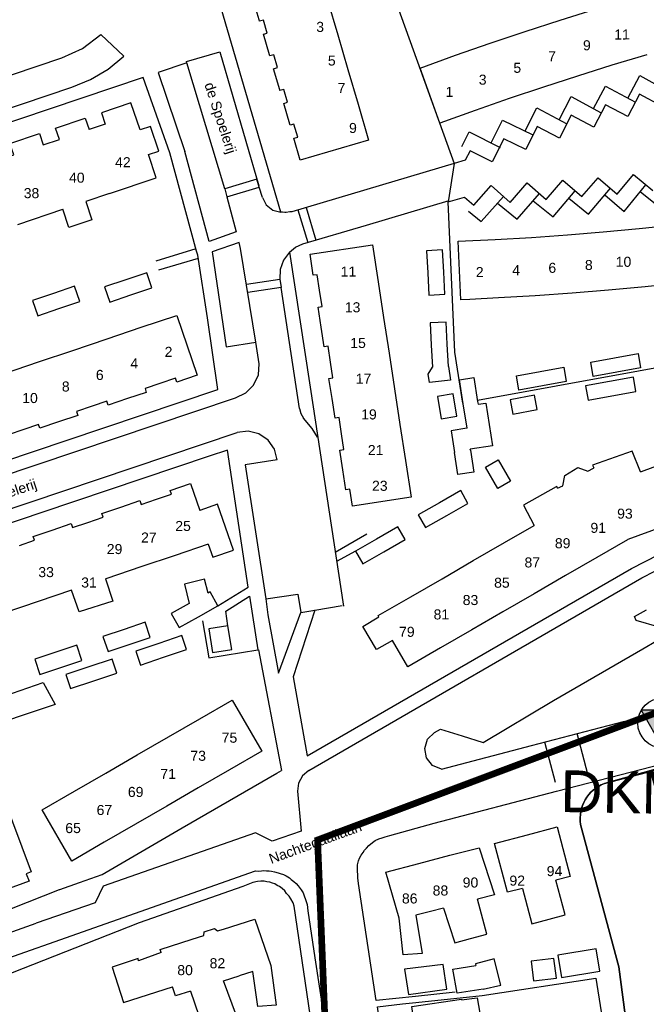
# Model space of a CAD drawing. Extents: x 158343 to 162498, y 431347 to 434500.
# Tile 33 of 248: x 158858 to 158952, y 433575 to 433722. Entities that reach past the tile are written whole.
import ezdxf

# ---------------------------------------------------------------- set-up
doc = ezdxf.new("R2010")
doc.units = 0
doc.header["$LTSCALE"] = 10
doc.header["$MEASUREMENT"] = 0
for name, color, linetype in [('44_plafonds', 8, 'CONTINUOUS'), ('47_binneninrichting', 8, 'CONTINUOUS'), ('bestaand 006m', 8, 'CONTINUOUS'), ('HUISNUM', 7, 'CONTINUOUS'), ('nieuw006m', 8, 'CONTINUOUS'), ('SONDERING-2', 7, 'CONTINUOUS'), ('STRNM', 7, 'CONTINUOUS')]:
    doc.layers.add(name, color=color, linetype=linetype)
doc.layers.add('MEET', color=6, linetype='CONTINUOUS', plot=False)
doc.styles.add('Style-STANDARD', font='arial.ttf')
doc.styles.add('TXT_Copier', font='arial.ttf')

# ---------------------------------------------------------------- blocks, each defined once
blk = doc.blocks.new('SON-2')
at = {"layer": 'SONDERING-2', "transparency": 33554687}
h = blk.add_hatch(color=256, dxfattribs=at)
h.dxf.hatch_style = 1
h.paths.add_polyline_path([(0.004, -1.5), (1.287, 0.77), (-1.292, 0.763)])
at = {"layer": 'SONDERING-2'}
blk.add_lwpolyline([(0.004, -1.5), (1.287, 0.77), (-1.292, 0.763), (0.004, -1.5)], dxfattribs=at)
blk.add_circle((0, 0), 1.5, dxfattribs=at)
at = {"layer": 'SONDERING-2', "style": 'TXT_Copier'}
blk.add_attdef('BNO', (-1.135, 2.408), '', height=2.5, rotation=359.03579, dxfattribs=at)

msp = doc.modelspace()

# ---------------------------------------------------------------- linework, layer by layer
at = {"layer": '44_plafonds', "flags": 128}
for points in [[(158893.69, 433722.06), (158892.79, 433725.13), (158893.37, 433725.3), (158892.76, 433727.4)], [(158903.89, 433725.08), (158905.42, 433719.85)], [(158938.64, 433722.03), (158943.88, 433723.66)], [(158895.22, 433716.86), (158894.31, 433719.94), (158894.89, 433720.11), (158894.32, 433722.04), (158893.75, 433721.87), (158893.69, 433722.06)], [(158933.42, 433720.33), (158938.64, 433722.03)], [(158928.2, 433718.58), (158933.42, 433720.33)], [(158905.42, 433719.85), (158906.94, 433714.64)], [(158923.02, 433716.78), (158928.2, 433718.58)], [(158896.75, 433711.63), (158895.84, 433714.77), (158896.42, 433714.94), (158895.85, 433716.86), (158895.27, 433716.69), (158895.22, 433716.86)], [(158925.94, 433708.52), (158920.68, 433706.65), (158917.71, 433714.86), (158923.02, 433716.78)], [(158951.6, 433716.84), (158946.39, 433715.29)], [(158906.94, 433714.64), (158908.45, 433709.49)], [(158946.39, 433715.29), (158941.26, 433713.67)], [(158941.26, 433713.67), (158936.14, 433712.03)], [(158898.25, 433706.5), (158897.35, 433709.59), (158897.93, 433709.76), (158897.36, 433711.68), (158896.78, 433711.51), (158896.75, 433711.63)], [(158936.14, 433712.03), (158931.05, 433710.31)], [(158871.31, 433696.12), (158878.31, 433698.49), (158877.14, 433701.95), (158878.7, 433702.47), (158877.45, 433706.16), (158875.89, 433705.64), (158874.52, 433709.7), (158870.11, 433708.2), (158870.68, 433706.5), (158868.27, 433705.68)], [(158931.05, 433710.31), (158925.94, 433708.52)], [(158908.45, 433709.49), (158910.02, 433704.11), (158899.82, 433701.12), (158898.86, 433704.39), (158899.45, 433704.56), (158898.88, 433706.49), (158898.3, 433706.32), (158898.25, 433706.5)], [(158861.43, 433703.39), (158863.85, 433704.2), (158863.28, 433705.9), (158867.69, 433707.39), (158868.27, 433705.68)], [(158854.61, 433701.07), (158857.03, 433701.89), (158856.45, 433703.59), (158860.85, 433705.09), (158861.43, 433703.39)], [(158871.31, 433696.12), (158867.78, 433694.92), (158868.7, 433692.2), (158865.25, 433691.03), (158864.33, 433693.76)], [(158857.65, 433691.5), (158864.33, 433693.76)], [(158945.07, 433690.39), (158950.44, 433690.9)], [(158950.44, 433690.9), (158955.84, 433691.46)], [(158929.43, 433680.53), (158925.14, 433680.3), (158923.82, 433680.24), (158923.39, 433688.98), (158928.94, 433689.25)], [(158928.94, 433689.25), (158934.35, 433689.56)], [(158934.35, 433689.56), (158939.76, 433689.96)], [(158939.76, 433689.96), (158945.07, 433690.39)], [(158902.72, 433681.66), (158902.36, 433683.99), (158901.77, 433683.9), (158901.28, 433687.04), (158910.62, 433688.47), (158911.46, 433682.94)], [(158921.25, 433684.38), (158921.08, 433687.7), (158918.7, 433687.57), (158918.86, 433684.26)], [(158873.74, 433683.24), (158870.59, 433682.19), (158871.35, 433679.91), (158874.5, 433680.96)], [(158874.5, 433680.96), (158877.65, 433682.01), (158876.89, 433684.28), (158873.74, 433683.24)], [(158918.86, 433684.26), (158919.02, 433680.94), (158921.42, 433681.07), (158921.25, 433684.38)], [(158863.75, 433678.93), (158866.89, 433679.99), (158866.12, 433682.27), (158862.98, 433681.2)], [(158911.46, 433682.94), (158912.27, 433677.6)], [(158951.35, 433682.19), (158945.85, 433681.66)], [(158954.61, 433682.53), (158951.35, 433682.19)], [(158862.98, 433681.2), (158859.83, 433680.14), (158860.6, 433677.86), (158863.75, 433678.93)], [(158902.95, 433676.17), (158902.49, 433679.15), (158903.09, 433679.24), (158902.72, 433681.66)], [(158934.91, 433680.83), (158929.43, 433680.53)], [(158940.42, 433681.23), (158934.91, 433680.83)], [(158945.85, 433681.66), (158940.42, 433681.23)], [(158876.08, 433676.13), (158881.39, 433677.91), (158884.4, 433668.96), (158881.37, 433667.94), (158881.18, 433668.51), (158878.86, 433667.73)], [(158912.27, 433677.6), (158913.09, 433672.26)], [(158870.97, 433674.4), (158876.08, 433676.13)], [(158904.35, 433670.91), (158903.99, 433673.3), (158903.39, 433673.22), (158902.95, 433676.17)], [(158921.79, 433673.59), (158921.61, 433676.92), (158919.21, 433676.78), (158919.4, 433673.47)], [(158865.85, 433672.68), (158870.97, 433674.4)], [(158919.4, 433673.47), (158919.58, 433670.15)], [(158921.98, 433670.29), (158921.79, 433673.59)], [(158860.73, 433670.95), (158865.85, 433672.68)], [(158913.09, 433672.26), (158913.9, 433666.92)], [(158947.11, 433669.41), (158943.59, 433668.77), (158943.24, 433670.92), (158946.75, 433671.56)], [(158946.75, 433671.56), (158950.32, 433672.21), (158950.67, 433670.06), (158947.11, 433669.41)], [(158855.62, 433669.22), (158860.73, 433670.95)], [(158904.57, 433665.47), (158904.11, 433668.47), (158904.7, 433668.56), (158904.35, 433670.91)], [(158921.98, 433670.29), (158922.29, 433668.21), (158919.13, 433667.88), (158918.93, 433669.15), (158919.58, 433670.15)], [(158935.64, 433669.53), (158939.2, 433670.18), (158939.55, 433668.03), (158936, 433667.38)], [(158924.17, 433664.7), (158923.59, 433668.26), (158925.74, 433668.61), (158926.32, 433665.05)], [(158936, 433667.38), (158932.47, 433666.74), (158932.12, 433668.89), (158935.64, 433669.53)], [(158946.39, 433665.87), (158949.97, 433666.52), (158949.58, 433668.68), (158946.04, 433668.04)], [(158878.86, 433667.73), (158876.63, 433666.98), (158876.82, 433666.41), (158874.03, 433665.47)], [(158946.04, 433668.04), (158942.42, 433667.38), (158942.81, 433665.22), (158946.39, 433665.87)], [(158913.9, 433666.92), (158914.71, 433661.58)], [(158922.65, 433666.18), (158920.31, 433665.77), (158920.88, 433662.45), (158923.23, 433662.85), (158922.65, 433666.18)], [(158931.17, 433665.3), (158931.58, 433663.14), (158935.2, 433663.82), (158934.79, 433665.98), (158931.18, 433665.3)], [(158868.75, 433664.33), (158866.4, 433663.54), (158866.59, 433662.96), (158863.69, 433661.98)], [(158874.03, 433665.47), (158871.14, 433664.5), (158870.94, 433665.07), (158868.75, 433664.33)], [(158905.97, 433660.22), (158905.61, 433662.64), (158905.02, 433662.55), (158904.57, 433665.47)], [(158924.76, 433661.05), (158924.17, 433664.7)], [(158926.32, 433665.05), (158926.38, 433664.64), (158927.54, 433664.78), (158928.52, 433658.4), (158925.22, 433657.92)], [(158863.69, 433661.98), (158860.9, 433661.04), (158860.72, 433661.6), (158858.51, 433660.86)], [(158914.71, 433661.58), (158915.53, 433656.24)], [(158858.51, 433660.86), (158856.17, 433660.08), (158856.36, 433659.49), (158853.55, 433658.56)], [(158906.18, 433654.81), (158905.73, 433657.79), (158906.32, 433657.88), (158905.97, 433660.22)], [(158924.7, 433661.04), (158922.37, 433660.68), (158922.87, 433657.4)], [(158924.76, 433661.05), (158924.7, 433661.04)], [(158925.25, 433657.76), (158925.74, 433654.48), (158923.37, 433654.12), (158922.87, 433657.4)], [(158925.25, 433657.76), (158925.22, 433657.92)], [(158950.67, 433654.54), (158949.39, 433657.62), (158943.48, 433655.54), (158943.67, 433655.12)], [(158950.78, 433654.59), (158956.6, 433656.73)], [(158915.53, 433656.24), (158916.37, 433650.72), (158907.61, 433649.38), (158907.23, 433651.94), (158906.63, 433651.85), (158906.18, 433654.81)], [(158927.49, 433655.24), (158929.4, 433656.34), (158931.25, 433653.14), (158929.35, 433652.04), (158927.49, 433655.24)], [(158938.25, 433652.11), (158939.06, 433652.45), (158939.34, 433653.97), (158941.31, 433655.16), (158942.76, 433654.64), (158943.62, 433655.09)], [(158943.62, 433655.09), (158943.67, 433655.12)], [(158950.67, 433654.54), (158950.78, 433654.59)], [(158878.33, 433650.43), (158880.6, 433651.2), (158880.41, 433651.76), (158883.43, 433652.79), (158884.8, 433648.74)], [(158938.04, 433652.29), (158933.18, 433649.55), (158934.77, 433646.53)], [(158938.25, 433652.11), (158938.13, 433652.34), (158938.04, 433652.29)], [(158921.71, 433648.01), (158924.87, 433649.81), (158923.79, 433651.72), (158920.62, 433649.92)], [(158873, 433649.27), (158875.86, 433650.23), (158876.05, 433649.66), (158878.33, 433650.43)], [(158886.08, 433643.71), (158886.74, 433641.79), (158889.86, 433642.8), (158887.48, 433649.68), (158884.8, 433648.74)], [(158920.62, 433649.92), (158917.46, 433648.12), (158918.55, 433646.21), (158921.71, 433648.01)], [(158868.07, 433646.97), (158870.37, 433647.74), (158870.18, 433648.31), (158873, 433649.27)], [(158862.77, 433645.82), (158865.62, 433646.79), (158865.82, 433646.22), (158868.07, 433646.97)], [(158930.35, 433643.97), (158934.77, 433646.53)], [(158857.87, 433643.54), (158860.13, 433644.3), (158859.94, 433644.86), (158862.77, 433645.82)], [(158912.33, 433642.59), (158915.48, 433644.41), (158914.38, 433646.31), (158911.23, 433644.48)], [(158953.81, 433646.25), (158948.74, 433644.4), (158948.69, 433644.36)], [(158886.08, 433643.71), (158881.14, 433642.05)], [(158911.23, 433644.48), (158908.09, 433642.66), (158909.18, 433640.77), (158912.33, 433642.59)], [(158925.67, 433641.26), (158930.35, 433643.97)], [(158948.69, 433644.36), (158944.15, 433641.73)], [(158881.14, 433642.05), (158876.03, 433640.32)], [(158921, 433638.56), (158925.67, 433641.26)], [(158944.15, 433641.73), (158939.45, 433639.02)], [(158876.03, 433640.32), (158870.91, 433638.6)], [(158870.71, 433638.53), (158871.8, 433635.21), (158866.77, 433633.61), (158865.64, 433636.82)], [(158870.91, 433638.6), (158870.71, 433638.53)], [(158886.04, 433636.42), (158885.51, 433638.49), (158882.52, 433637.72), (158883.25, 433634.86)], [(158916.32, 433635.85), (158921, 433638.56)], [(158939.45, 433639.02), (158934.78, 433636.32)], [(158865.64, 433636.82), (158860.67, 433635.15)], [(158884.63, 433632.88), (158887.53, 433634.5), (158886.35, 433636.6), (158886.04, 433636.42)], [(158934.78, 433636.32), (158930.09, 433633.6)], [(158860.67, 433635.15), (158855.56, 433633.42)], [(158883.25, 433634.86), (158880.56, 433633.35), (158881.73, 433631.26), (158884.63, 433632.88)], [(158911.58, 433632.87), (158911.48, 433633.04), (158916.32, 433635.85)], [(158930.09, 433633.6), (158925.43, 433630.91)], [(158874.26, 433628.72), (158877.41, 433629.77), (158876.65, 433632.05), (158873.5, 433630.99)], [(158913.62, 433629.33), (158911.21, 433627.98), (158909.16, 433631.43), (158911.58, 433632.87)], [(158873.5, 433630.99), (158870.35, 433629.94), (158871.11, 433627.66), (158874.26, 433628.72)], [(158886.73, 433627.53), (158889.59, 433628), (158889.01, 433631.53), (158886.15, 433631.06), (158886.73, 433627.53)], [(158925.43, 433630.91), (158920.76, 433628.21)], [(158878.7, 433628.89), (158875.26, 433627.73), (158875.96, 433625.65), (158879.41, 433626.82)], [(158879.41, 433626.82), (158882.85, 433627.98), (158882.15, 433630.05), (158878.7, 433628.89)], [(158920.76, 433628.21), (158915.9, 433625.39), (158913.62, 433629.33)], [(158863.3, 433627.57), (158860.15, 433626.52), (158860.91, 433624.24), (158864.06, 433625.29)], [(158864.06, 433625.29), (158867.21, 433626.34), (158866.45, 433628.62), (158863.3, 433627.57)], [(158868.96, 433623.3), (158872.41, 433624.45), (158871.71, 433626.53), (158868.26, 433625.38)], [(158868.26, 433625.38), (158864.81, 433624.23), (158865.51, 433622.15), (158868.96, 433623.3)], [(158856.81, 433621.47), (158861.4, 433623.06), (158863.22, 433619.78), (158857.96, 433618.01)], [(158857.96, 433618.01), (158854.58, 433616.86), (158853.23, 433620.22), (158856.81, 433621.47)], [(158884.81, 433617.62), (158889.65, 433620.42), (158894.07, 433612.76), (158889.27, 433609.99)], [(158880.13, 433614.91), (158884.81, 433617.62)], [(158875.45, 433612.21), (158880.13, 433614.91)], [(158870.78, 433609.51), (158875.45, 433612.21)], [(158889.27, 433609.99), (158884.57, 433607.28)], [(158866.11, 433606.82), (158870.78, 433609.51)], [(158848.55, 433605.39), (158849.09, 433606.47), (158851.89, 433607.53), (158853.44, 433607.03), (158854.3, 433605.56), (158855.44, 433605.98), (158859.6, 433594.74), (158858.89, 433594.47), (158859.32, 433593.33), (158855.96, 433592.1), (158855.55, 433593.23), (158854.85, 433592.97), (158854.66, 433593.48), (158851.46, 433592.32), (158847.49, 433603.01), (158849.2, 433603.65), (158848.55, 433605.39)], [(158870.55, 433599.17), (158865.7, 433596.36), (158861.28, 433604.02), (158866.11, 433606.82)], [(158884.57, 433607.28), (158879.89, 433604.57)], [(158879.89, 433604.57), (158875.21, 433601.86)], [(158875.21, 433601.86), (158870.55, 433599.17)], [(158933.75, 433600.27), (158938.18, 433601.45), (158940.15, 433594.03), (158938, 433593.5)], [(158933.04, 433592.28), (158930.77, 433591.72), (158928.84, 433598.96), (158933.75, 433600.27)], [(158922.18, 433597.22), (158926.55, 433598.36), (158928.83, 433591.29), (158926.31, 433590.65)], [(158917.53, 433596), (158922.18, 433597.22)], [(158919.28, 433588.84), (158917.1, 433588.28), (158918.03, 433582.55), (158915.21, 433582.34), (158914.58, 433587.82), (158912.62, 433594.72), (158917.53, 433596)], [(158937, 433587.68), (158939.38, 433588.31), (158938, 433593.5)], [(158933.04, 433592.28), (158934.44, 433587), (158937, 433587.68)], [(158925.25, 433584.78), (158927.69, 433585.43), (158926.31, 433590.65)], [(158921.21, 433589.34), (158919.28, 433588.84)], [(158921.21, 433589.34), (158922.9, 433584.15), (158925.25, 433584.78)], [(158888.36, 433586.2), (158893.02, 433587.69), (158895.43, 433580.73), (158896.2, 433574.8), (158893.5, 433574.61), (158892.72, 433579.87), (158890.69, 433579.22)], [(158885.41, 433585.25), (158885.48, 433585.76), (158887, 433586.27), (158887.48, 433585.91)], [(158887.48, 433585.91), (158888.36, 433586.2)], [(158879.04, 433582.69), (158878.88, 433583.16), (158883.69, 433584.7)], [(158883.69, 433584.7), (158885.41, 433585.25)], [(158944.04, 433583.25), (158938.28, 433582.3), (158938.83, 433578.97), (158944.59, 433579.92), (158944.04, 433583.25)], [(158879.04, 433582.69), (158875.68, 433581.46), (158875.61, 433581.8), (158871.72, 433580.51), (158873.44, 433575.21), (158880.73, 433577.58)], [(158927.13, 433577.19), (158929.8, 433577.82), (158928.81, 433581.75), (158925.99, 433581), (158926.07, 433580.75)], [(158934.3, 433581.38), (158934.68, 433578.45), (158938.1, 433578.88), (158937.72, 433581.82), (158934.3, 433581.38)], [(158921.73, 433577.22), (158921.16, 433580.91), (158915.4, 433580.19), (158915.97, 433576.44), (158921.73, 433577.22)], [(158927.13, 433577.19), (158923.24, 433576.62), (158922.59, 433580.19), (158926.07, 433580.75)], [(158888.37, 433578.48), (158890.69, 433579.22)], [(158883.44, 433576.92), (158881.18, 433576.2), (158880.73, 433577.58)], [(158887.82, 433572.32), (158890.29, 433573.23), (158888.37, 433578.48)], [(158883.44, 433576.92), (158885.3, 433571.39), (158887.82, 433572.32)], [(158923.91, 433575.61), (158926.27, 433575.93), (158926.64, 433573.65)], [(158917.2, 433569.71), (158916.48, 433574.64), (158923.89, 433575.73), (158923.91, 433575.61)]]:
    msp.add_lwpolyline(points, dxfattribs=at)
at = {"layer": '47_binneninrichting', "flags": 128}
for points in [[(158922.83, 433700.63), (158898.54, 433693.4), (158898.24, 433693.37), (158897.72, 433693.3), (158897.53, 433693.31), (158897.18, 433693.33), (158896.91, 433693.36), (158880.02, 433751.12)], [(158913.87, 433725.53), (158922.83, 433700.63)], [(158864.19, 433716.42), (158867.29, 433717.82), (158870.02, 433719.87)], [(158870.02, 433719.87), (158873.46, 433716.65)], [(158882.83, 433715.83), (158887.79, 433717.29)], [(158887.79, 433717.29), (158893.65, 433697.27)], [(158819.62, 433701.37), (158864.19, 433716.42)], [(158865.7, 433712.03), (158868.51, 433713.17), (158871.12, 433714.72), (158873.46, 433716.65)], [(158882.89, 433715.65), (158878.59, 433714.2), (158882.6, 433702.4)], [(158888.54, 433696.84), (158882.89, 433715.65), (158882.83, 433715.83)], [(158884.31, 433687.53), (158880.35, 433702.2), (158876.36, 433713.47), (158816.15, 433693.19), (158816.55, 433692.01)], [(158948.77, 433710.37), (158950.53, 433713.74), (158955.01, 433711.29)], [(158821.13, 433696.96), (158865.7, 433712.03)], [(158943.61, 433708.82), (158945.43, 433712.18), (158949.88, 433709.77)], [(158953.86, 433709.16), (158950.51, 433710.96), (158948.74, 433707.63), (158945.43, 433709.39), (158943.67, 433706.02), (158940.3, 433707.81), (158938.54, 433704.39), (158935.19, 433706.12), (158933.54, 433702.7), (158930.21, 433704.3), (158928.49, 433700.87), (158925.21, 433702.52), (158924.46, 433701.1), (158922.83, 433700.63)], [(158938.52, 433707.15), (158940.31, 433710.6), (158944.78, 433708.16)], [(158933.43, 433705.47), (158935.16, 433708.93), (158939.65, 433706.55)], [(158928.33, 433703.69), (158930.04, 433707.08), (158934.59, 433704.9)], [(158923.97, 433703.13), (158925.06, 433705.35), (158929.67, 433703)], [(158886.2, 433688.97), (158882.6, 433702.4)], [(158922.83, 433700.63), (158921.9, 433694.9)], [(158893.33, 433698.26), (158888.54, 433696.84)], [(158893.69, 433697.06), (158893.33, 433698.26)], [(158928.34, 433697.3), (158931.17, 433694.8), (158933.72, 433697.71), (158936.57, 433695.25), (158939.04, 433698.13), (158941.9, 433695.67), (158944.31, 433698.49), (158947.17, 433696.05), (158949.58, 433698.98), (158952.49, 433696.59)], [(158950.66, 433696.4), (158953.57, 433694.02), (158956.76, 433698.03)], [(158888.54, 433696.84), (158888.84, 433695.62)], [(158888.84, 433695.62), (158893.69, 433697.06)], [(158894.17, 433695.55), (158893.69, 433697.06)], [(158924.34, 433695.59), (158925.75, 433694.38), (158928.34, 433697.3)], [(158934.63, 433695.03), (158937.59, 433692.65), (158940.89, 433696.54)], [(158939.95, 433695.42), (158942.88, 433693.05), (158946.16, 433696.91)], [(158945.33, 433695.92), (158948.23, 433693.46), (158951.46, 433697.44)], [(158888.84, 433695.62), (158890.25, 433690.38)], [(158894.17, 433695.55), (158894.72, 433694.43), (158895.7, 433693.65), (158896.91, 433693.36)], [(158900.23, 433688.59), (158909.71, 433691.4), (158922.05, 433695.07)], [(158921.9, 433694.9), (158924.34, 433695.59)], [(158924.98, 433693.49), (158926.85, 433691.92), (158930.17, 433695.69)], [(158929.3, 433694.67), (158932.25, 433692.31), (158935.57, 433696.13)], [(158899.47, 433693.68), (158900.94, 433688.8)], [(158900.69, 433694.04), (158902.16, 433689.16)], [(158922.4, 433683.62), (158921.9, 433694.9)], [(158890.25, 433690.38), (158886.2, 433688.97)], [(158884.23, 433687.84), (158878.27, 433686)], [(158893.17, 433673.9), (158890.88, 433687.92), (158890.69, 433688.8), (158886.64, 433687.4), (158888.77, 433673.23), (158893.17, 433673.9)], [(158898.2, 433687.35), (158899.13, 433688.1), (158900.23, 433688.59)], [(158832.27, 433648.26), (158864.84, 433659.22), (158887.52, 433666.83), (158885.98, 433677.53), (158884.54, 433686.92), (158884.31, 433687.53)], [(158878.67, 433684.73), (158884.61, 433686.47)], [(158898.2, 433687.35), (158897.31, 433686.17), (158896.83, 433684.78), (158896.78, 433683.31)], [(158898.2, 433687.35), (158901.28, 433667.2), (158906.27, 433634.47)], [(158891.78, 433682.59), (158896.78, 433683.31)], [(158896.78, 433683.31), (158896.98, 433682.07)], [(158922.92, 433672.39), (158922.4, 433683.62)], [(158896.98, 433682.07), (158891.97, 433681.34)], [(158899.71, 433663.98), (158896.98, 433682.07)], [(158893.7, 433670.69), (158893.17, 433673.9)], [(158924.11, 433664.78), (158922.92, 433672.39)], [(158962.1, 433671.71), (158926.3, 433665.18)], [(158890.16, 433665.6), (158891.67, 433666.32), (158892.85, 433667.5), (158893.56, 433669.02), (158893.7, 433670.69)], [(158836.6, 433647.58), (158890.17, 433665.57)], [(158899.71, 433663.98), (158899.92, 433663.23), (158900.32, 433662.57)], [(158901.59, 433661), (158900.32, 433662.57)], [(158838.72, 433643.02), (158890.39, 433660.42)], [(158896.38, 433656.31), (158895.97, 433657.92), (158895.01, 433659.28), (158893.65, 433660.21), (158892.04, 433660.61), (158890.39, 433660.42)], [(158902.39, 433659.69), (158902.02, 433660.36), (158901.59, 433661)], [(158886.19, 433656.87), (158861.24, 433648.45), (158839.4, 433641.09), (158843.1, 433630.13), (158846.72, 433619.42)], [(158888.94, 433657.78), (158886.19, 433656.87)], [(158892.06, 433637.28), (158888.94, 433657.78)], [(158896.38, 433656.31), (158891.61, 433655.58)], [(158891.61, 433655.58), (158894.68, 433635.56)], [(158901.11, 433609.89), (158950.86, 433638.71), (158952.81, 433639.7), (158955.45, 433640.85), (158958.29, 433641.76), (158961.23, 433642.41), (158995.7, 433648.72)], [(158905.04, 433642.52), (158909.76, 433645.28)], [(158949.29, 433640.1), (158953.41, 433642.18), (158957.76, 433643.71), (158962.28, 433644.65)], [(158908.09, 433642.66), (158905.25, 433641.11)], [(158909.2, 433616.9), (158932.56, 433630.43), (158949.29, 433640.1)], [(158887.53, 433634.5), (158892.06, 433637.28)], [(158894.68, 433635.56), (158899.47, 433636.26)], [(158899.47, 433636.26), (158899.89, 433633.5)], [(158888.69, 433633.71), (158892.26, 433635.97)], [(158892.26, 433635.97), (158893.5, 433627.93)], [(158894.68, 433635.56), (158894.96, 433633.17)], [(158889.01, 433631.53), (158888.69, 433633.71)], [(158894.96, 433633.17), (158896.58, 433624.43)], [(158896.58, 433624.43), (158899.89, 433633.5)], [(158901.98, 433633.86), (158898.76, 433623.88), (158900.86, 433612.08)], [(158899.89, 433633.5), (158901.98, 433633.86)], [(158901.98, 433633.86), (158906.1, 433634.56)], [(158924.03, 433615.06), (158927.13, 433614.1), (158937.64, 433620.37), (158950.98, 433628.1), (158953.05, 433629.28), (158953.46, 433631.3), (158950, 433632.31), (158949.75, 433632.91), (158951.57, 433633.91)], [(158885.24, 433632.24), (158886.15, 433626.73), (158893.5, 433627.93)], [(158920.9, 433610.09), (158934.39, 433613.61), (158948.1, 433617.21), (158956.32, 433619.28), (158968.77, 433622.55), (158975.25, 433624.26), (158979.39, 433625.34), (158983.38, 433626.51), (158987.64, 433627.77), (158991.87, 433629.06), (158996.31, 433630.59), (159000, 433631.89)], [(158893.59, 433627.95), (158897.01, 433609.87)], [(158900.86, 433612.08), (158909.2, 433616.9)], [(158920.9, 433610.09), (158919.59, 433610.66), (158918.7, 433611.79), (158918.43, 433613.19), (158918.85, 433614.56), (158919.86, 433615.58)], [(158919.86, 433615.58), (158920.77, 433616.08), (158924.03, 433615.06)], [(158922.97, 433576.75), (158917.05, 433576.13), (158911.14, 433575.51), (158908.53, 433593.03), (158908.44, 433593.84), (158908.41, 433594.38), (158908.38, 433594.74), (158908.35, 433595.25), (158908.35, 433595.49), (158908.38, 433595.79), (158908.5, 433596.39), (158908.65, 433596.81), (158908.92, 433597.23), (158909.22, 433597.65), (158909.43, 433597.98), (158909.73, 433598.31), (158910.06, 433598.67), (158910.63, 433599.11), (158911.03, 433599.41), (158911.58, 433599.68), (158912.04, 433599.84), (158912.49, 433599.99), (158913.21, 433600.17), (158919.81, 433602), (158938.11, 433606.8), (158969.76, 433614.99)], [(158937.97, 433608.08), (158936.38, 433614.13)], [(158942.8, 433609.35), (158941.21, 433615.4)], [(158896.34, 433609.48), (158897.01, 433609.87)], [(158901.11, 433609.89), (158900.16, 433609.09), (158899.56, 433608.01), (158899.4, 433606.78)], [(158863.91, 433592.12), (158866.86, 433593.15), (158870.22, 433594.36), (158882.2, 433601.3), (158896.34, 433609.48)], [(158899.39, 433606.78), (158899.95, 433600.85)], [(158899.95, 433600.85), (158895.62, 433599.32)], [(158893.13, 433600.56), (158870.38, 433592.62)], [(158895.62, 433599.32), (158893.13, 433600.56)], [(158893.12, 433594.88), (158893.59, 433594.86), (158894.04, 433594.89), (158894.37, 433594.95), (158894.76, 433594.92), (158895.18, 433594.89), (158895.54, 433594.86), (158895.99, 433594.77), (158896.53, 433594.62), (158896.83, 433594.5), (158897.31, 433594.35), (158897.73, 433594.14), (158898.21, 433593.84), (158898.48, 433593.6), (158898.87, 433593.3), (158899.2, 433593), (158899.5, 433592.64), (158899.98, 433592.04), (158900.25, 433591.59), (158900.43, 433591.14), (158900.61, 433590.63), (158900.85, 433589.88), (158900.97, 433588.92), (158902.02, 433581.9), (158906.07, 433555.2)], [(158846.48, 433580.1), (158850.15, 433579.73), (158893.12, 433594.88)], [(158844.93, 433584.64), (158863.87, 433592.12)], [(158900.94, 433544.73), (158905.44, 433545.48), (158903.61, 433558.29), (158901.81, 433569.99), (158898.9, 433589.61), (158898.77, 433590.1), (158898.42, 433590.69), (158898.15, 433591.11), (158897.79, 433591.5), (158897.52, 433591.92), (158897.13, 433592.28), (158896.74, 433592.58), (158896.38, 433592.73), (158896.02, 433592.97), (158895.66, 433593.06), (158895.27, 433593.18), (158894.85, 433593.27), (158894.43, 433593.33), (158893.92, 433593.33), (158893.44, 433593.3), (158892.72, 433593.15), (158891.25, 433592.58), (158875.74, 433587.12), (158855.13, 433579.02)], [(158870.38, 433592.62), (158869.2, 433590.1)], [(158869.2, 433590.1), (158860.35, 433587.08)], [(158848.66, 433584.87), (158852.64, 433584.4), (158853.19, 433584.52), (158860.35, 433587.08)], [(158915.89, 433529.12), (158917.83, 433529.44), (158911.35, 433574.58), (158915.1, 433575), (158917.07, 433575.21), (158927.01, 433576.26), (158943.99, 433578.87), (158944.77, 433573.83)]]:
    msp.add_lwpolyline(points, dxfattribs=at)
at = {"layer": 'bestaand 006m'}
for points in [[(159248.54, 433732.5), (159235.46, 433728.88), (159174.48, 433712.58), (159168.46, 433709.78), (159168.46, 433709.78), (159159.02, 433720.01), (159112.1, 433679.69), (159083.12, 433665.44), (159071.08, 433659.9), (159072.53, 433650.73), (159027.44, 433633.44), (159017.22, 433629.63), (158999.34, 433623.15), (158945.25, 433607.94, 0.353768), (158941.71, 433601.84), (158947.42, 433580.54), (158950.64, 433556), (158952.81, 433532.99, -0.420703), (158948.33, 433527.18), (158911.35, 433521.15), (158915.65, 433493.15), (158812.74, 433454.55)], [(158924.79, 433464.68), (158915.47, 433521.82), (158948.33, 433527.18, 0.420703), (158952.81, 433532.99), (158950.64, 433556), (158947.42, 433580.54), (158941.71, 433601.84, -0.353768), (158945.25, 433607.94), (158999.34, 433623.15), (159027.44, 433633.44), (159072.53, 433650.73), (159081.69, 433652.81), (159047.76, 433602.88), (158999.88, 433549.25), (158981.73, 433529.12), (158925.16, 433464.34)]]:
    msp.add_lwpolyline(points, format="xyb", dxfattribs=at)
at = {"layer": 'MEET', "const_width": 1}
msp.add_lwpolyline([(159217.96, 434088.85), (159435.98, 434020.25), (159504.62, 433836.46), (159784.94, 433953.55), (159866.41, 433734.33), (159822.4, 433519.03), (159655.9, 433512.46), (159222.15, 433324.12), (159221.05, 433289.09), (159066.14, 433159.95), (158988.58, 433123), (158887.87, 433065.24), (158810.46, 433043.05), (158594.73, 433280.89), (158643.69, 433366.24), (158736.01, 433394.89), (158840.95, 433432.1), (158907.6, 433472.41), (158902.41, 433599.51), (159112.89, 433678.64), (159214.78, 433765.28), (159227.57, 433847.1)], close=True, dxfattribs=at)
at = {"layer": 'nieuw006m'}
msp.add_lwpolyline([(158917.07, 433452.63), (158912.83, 433458.28), (158910.71, 433521), (158917.63, 433522.02), (158948.33, 433527.18), (158948.33, 433527.18, 0.420703), (158952.81, 433532.99), (158950.5, 433558.37), (158947.42, 433580.54), (158941.71, 433601.84, -0.353768), (158945.25, 433607.94), (158964.12, 433612.88), (158996.82, 433622.14), (158996.82, 433622.14), (159005.27, 433625.41), (159004.71, 433624.89), (159027.44, 433633.44), (159072.9, 433650.93), (159070.06, 433658.4)], format="xyb", dxfattribs=at)

# ---------------------------------------------------------------- block references
at = {"layer": 'SONDERING-2'}
ref = msp.add_blockref('SON-2', (158954, 433617), dxfattribs=dict(at, xscale=2.5, yscale=2.5, zscale=2.5))
ref.add_attrib('BNO', 'DKM102', (158938.63, 433603.69), dxfattribs={"height": 6.25, "rotation": 359.0358, "style": 'TXT_Copier'})

# ---------------------------------------------------------------- texts
at = {"layer": 'HUISNUM', "style": 'Style-STANDARD'}
for s, p in [('3', (158902.21, 433720.28)), ('7', (158936.85, 433715.88)), ('5', (158903.95, 433715.25)), ('5', (158931.66, 433714.16)), ('7', (158905.4, 433711.14)), ('3', (158926.49, 433712.39)), ('9', (158907.11, 433705.17)), ('38', (158858.51, 433695.43)), ('10', (158946.95, 433685.17)), ('6', (158936.89, 433684.27)), ('15', (158907.29, 433673.04)), ('2', (158879.56, 433671.71)), ('4', (158874.44, 433669.98)), ('6', (158869.29, 433668.26)), ('8', (158864.21, 433666.53)), ('10', (158858.28, 433664.81)), ('21', (158909.92, 433657.03)), ('25', (158881.15, 433645.69)), ('91', (158943.17, 433645.41)), ('27', (158876.04, 433643.96)), ('29', (158870.92, 433642.24)), ('31', (158867.1, 433637.24)), ('85', (158928.78, 433637.21)), ('81', (158919.74, 433632.47)), ('79', (158914.58, 433629.87)), ('71', (158878.92, 433608.64)), ('69', (158874.07, 433605.94)), ('94', (158936.64, 433594.11)), ('92', (158931.07, 433592.69)), ('88', (158919.6, 433591.21)), ('86', (158915.01, 433590.02))]:
    msp.add_text(s, height=1.5, dxfattribs=at).set_placement(p)
for s, p in [('11', (158946.73, 433719.14)), ('9', (158942.06, 433717.53)), ('1', (158921.52, 433710.56)), ('42', (158872.16, 433700.05)), ('40', (158865.28, 433697.74)), ('8', (158942.35, 433684.69)), ('11', (158905.86, 433683.71)), ('2', (158926.05, 433683.63)), ('4', (158931.49, 433683.92)), ('13', (158906.48, 433678.37)), ('17', (158908.11, 433667.7)), ('19', (158908.92, 433662.36)), ('23', (158910.54, 433651.69)), ('93', (158947.16, 433647.53)), ('89', (158937.86, 433643.11)), ('87', (158933.32, 433640.24)), ('33', (158860.69, 433638.79)), ('83', (158924.09, 433634.62)), ('75', (158888.08, 433614.04)), ('73', (158883.41, 433611.34)), ('67', (158869.4, 433603.24)), ('65', (158864.72, 433600.54)), ('90', (158924.09, 433592.4)), ('82', (158886.28, 433580.34)), ('80', (158881.45, 433579.31))]:
    msp.add_text(s, height=1.5, rotation=0.0573, dxfattribs=at).set_placement(p)
at = {"layer": 'STRNM', "style": 'Style-STANDARD'}
for s, rotation, p in [('de Spoelerij', 288.0546, (158885.48, 433712.44)), ('de Spoelerij', 18.3625, (158850.09, 433648.61)), ('Nachtegaallaan', 20.0663, (158895.48, 433595.92))]:
    msp.add_text(s, height=1.5, rotation=rotation, dxfattribs=at).set_placement(p)

doc.saveas('drawing.dxf')
